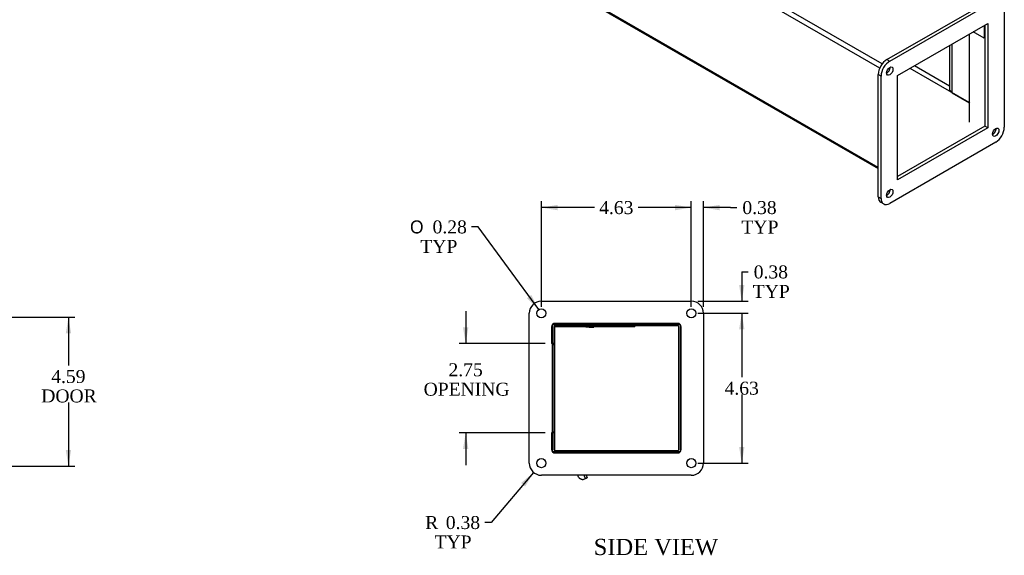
# Model space of a CAD drawing. Header units: inches. Extents: x 2 to 89.5, y 0.7 to 59.6.
# Tile 4 of 5: x 54.7 to 85.1, y 17.3 to 33.9. Entities that reach past the tile are written whole.
import ezdxf
from ezdxf.enums import TextEntityAlignment as Align
from ezdxf.lldxf.tags import DXFTag

# ---------------------------------------------------------------- set-up
doc = ezdxf.new("R2010")
doc.units = ezdxf.units.IN
doc.header["$MEASUREMENT"] = 0
for name, color, linetype in [('COM40176', 7, 'CONTINUOUS'), ('COM49232', 7, 'CONTINUOUS'), ('COM50014', 7, 'CONTINUOUS'), ('COM71012', 7, 'CONTINUOUS'), ('DEFAULT', 7, 'CONTINUOUS'), ('GSK11095', 7, 'CONTINUOUS'), ('QLB30098', 7, 'CONTINUOUS'), ('SCS19419', 7, 'CONTINUOUS')]:
    doc.layers.add(name, color=color, linetype=linetype)
doc.styles.add('SEACAD_SOLID_EDGE_ANSI1_SY', font='txt')
doc.styles.add('SEACAD_TIMES_NEW_ROMAN', font='times.ttf')
tags = doc.linetypes.add('HIDDEN2', pattern=[0.1875, 0.125, -0.0625]).pattern_tags.tags
tags[6:7] = [DXFTag(74, 4), DXFTag(75, 0), DXFTag(340, '0'), DXFTag(46, 0.0), DXFTag(50, 0.0), DXFTag(44, 0.0), DXFTag(45, 0.0)]
tags[4:5] = [DXFTag(74, 4), DXFTag(75, 0), DXFTag(340, '0'), DXFTag(46, 0.0), DXFTag(50, 0.0), DXFTag(44, 0.0), DXFTag(45, 0.0)]

# ---------------------------------------------------------------- blocks, each defined once
blk = doc.blocks.new('GDIMGGROUP4')
at = {"layer": 'DEFAULT', "linetype": 'Continuous'}
for points in [[(56.259, 24.17), (56.176, 24.67), (56.093, 24.17)], [(56.259, 20.576), (56.093, 20.576), (56.176, 20.076)]]:
    blk.add_hatch(color=136, dxfattribs=at).paths.add_polyline_path(points)
at = {"layer": 'DEFAULT', "color": 136, "linetype": 'Continuous'}
for p, q in [((53.214, 24.67), (56.376, 24.67)), ((56.176, 24.67), (56.176, 23.183)), ((56.176, 22.043), (56.176, 20.076)), ((53.214, 20.076), (56.376, 20.076))]:
    blk.add_line(p, q, dxfattribs=at)
at = {"layer": 'DEFAULT', "color": 136, "linetype": 'Continuous', "style": 'SEACAD_TIMES_NEW_ROMAN'}
for s, p in [('4.59', (55.645, 23.043)), ('DOOR', (55.337, 22.443))]:
    blk.add_text(s, height=0.4, dxfattribs=at).set_placement(p, align=Align.TOP_LEFT)
blk = doc.blocks.new('GDIMGGROUP6')
at = {"layer": 'DEFAULT', "linetype": 'Continuous'}
for points in [[(68.353, 24.357), (68.436, 23.857), (68.519, 24.357)], [(68.353, 20.607), (68.519, 20.607), (68.436, 21.107)]]:
    blk.add_hatch(color=136, dxfattribs=at).paths.add_polyline_path(points)
at = {"layer": 'DEFAULT', "color": 136, "linetype": 'Continuous'}
for p, q in [((68.436, 24.857), (68.436, 23.857)), ((70.886, 23.857), (68.236, 23.857)), ((70.886, 21.107), (68.236, 21.107)), ((68.436, 21.107), (68.436, 20.107))]:
    blk.add_line(p, q, dxfattribs=at)
at = {"layer": 'DEFAULT', "color": 136, "linetype": 'Continuous', "style": 'SEACAD_TIMES_NEW_ROMAN'}
for s, p in [('2.75', (67.905, 23.25)), ('OPENING', (67.138, 22.65))]:
    blk.add_text(s, height=0.4, dxfattribs=at).set_placement(p, align=Align.TOP_LEFT)
blk = doc.blocks.new('GDIMGGROUP13')
at = {"layer": 'DEFAULT', "linetype": 'Continuous'}
for points in [[(74.898, 28.14), (74.898, 27.973), (75.398, 28.056)], [(76.273, 28.14), (75.773, 28.056), (76.273, 27.973)]]:
    blk.add_hatch(color=136, dxfattribs=at).paths.add_polyline_path(points)
at = {"layer": 'DEFAULT', "color": 136, "linetype": 'Continuous'}
for p, q in [((75.398, 28.056), (74.398, 28.056)), ((75.398, 24.994), (75.398, 28.256)), ((75.773, 24.994), (75.773, 28.256)), ((76.607, 28.056), (75.773, 28.056)), ((76.607, 28.056), (76.807, 28.056))]:
    blk.add_line(p, q, dxfattribs=at)
at = {"layer": 'DEFAULT', "color": 136, "linetype": 'Continuous', "style": 'SEACAD_TIMES_NEW_ROMAN'}
for s, p in [('0.38', (76.975, 28.256)), ('TYP', (76.947, 27.656))]:
    blk.add_text(s, height=0.4, dxfattribs=at).set_placement(p, align=Align.TOP_LEFT)
blk = doc.blocks.new('GDIMGGROUP14')
at = {"layer": 'DEFAULT', "linetype": 'Continuous'}
for points in [[(71.273, 28.14), (70.773, 28.056), (71.273, 27.973)], [(74.898, 28.14), (74.898, 27.973), (75.398, 28.056)]]:
    blk.add_hatch(color=136, dxfattribs=at).paths.add_polyline_path(points)
at = {"layer": 'DEFAULT', "color": 136, "linetype": 'Continuous'}
for p, q in [((70.773, 24.994), (70.773, 28.256)), ((72.415, 28.056), (70.773, 28.056)), ((75.398, 28.056), (73.757, 28.056)), ((75.398, 24.994), (75.398, 28.256))]:
    blk.add_line(p, q, dxfattribs=at)
at = {"layer": 'DEFAULT', "color": 136, "linetype": 'Continuous', "style": 'SEACAD_TIMES_NEW_ROMAN'}
blk.add_text('4.63', height=0.4, dxfattribs=at).set_placement((72.555, 28.256), align=Align.TOP_LEFT)
blk = doc.blocks.new('GDIMGGROUP15')
at = {"layer": 'DEFAULT', "linetype": 'Continuous'}
for points in [[(77.04, 25.669), (76.873, 25.669), (76.956, 25.169)], [(77.04, 24.294), (76.956, 24.794), (76.873, 24.294)]]:
    blk.add_hatch(color=136, dxfattribs=at).paths.add_polyline_path(points)
at = {"layer": 'DEFAULT', "color": 136, "linetype": 'Continuous'}
for p, q in [((76.956, 26.07), (77.156, 26.07)), ((76.956, 26.07), (76.956, 25.169)), ((75.598, 25.169), (77.156, 25.169)), ((75.598, 24.794), (77.156, 24.794)), ((76.956, 24.794), (76.956, 23.794))]:
    blk.add_line(p, q, dxfattribs=at)
at = {"layer": 'DEFAULT', "color": 136, "linetype": 'Continuous', "style": 'SEACAD_TIMES_NEW_ROMAN'}
for s, p in [('0.38', (77.325, 26.27)), ('TYP', (77.296, 25.67))]:
    blk.add_text(s, height=0.4, dxfattribs=at).set_placement(p, align=Align.TOP_LEFT)
blk = doc.blocks.new('GDIMGGROUP16')
at = {"layer": 'DEFAULT', "linetype": 'Continuous'}
for points in [[(77.04, 24.294), (76.956, 24.794), (76.873, 24.294)], [(77.04, 20.669), (76.873, 20.669), (76.956, 20.169)]]:
    blk.add_hatch(color=136, dxfattribs=at).paths.add_polyline_path(points)
at = {"layer": 'DEFAULT', "color": 136, "linetype": 'Continuous'}
for p, q in [((75.598, 24.794), (77.156, 24.794)), ((76.956, 24.794), (76.956, 22.822)), ((76.956, 22.282), (76.956, 20.169)), ((75.598, 20.169), (77.156, 20.169))]:
    blk.add_line(p, q, dxfattribs=at)
at = {"layer": 'DEFAULT', "color": 136, "linetype": 'Continuous', "style": 'SEACAD_TIMES_NEW_ROMAN'}
blk.add_text('4.63', height=0.4, dxfattribs=at).set_placement((76.426, 22.682), align=Align.TOP_LEFT)
blk = doc.blocks.new('GDIMGGROUP17')
at = {"layer": 'DEFAULT', "linetype": 'Continuous'}
blk.add_hatch(color=136, dxfattribs=at).paths.add_polyline_path([(70.327, 25.261), (70.69, 24.908), (70.461, 25.36)])
at = {"layer": 'DEFAULT', "color": 136, "linetype": 'Continuous'}
for p, q in [((68.816, 27.459), (68.616, 27.459)), ((70.69, 24.908), (68.816, 27.459))]:
    blk.add_line(p, q, dxfattribs=at)
for s, style, p in [('O', 'SEACAD_SOLID_EDGE_ANSI1_SY', (66.718, 27.659)), ('0.28', 'SEACAD_TIMES_NEW_ROMAN', (67.414, 27.659)), ('TYP', 'SEACAD_TIMES_NEW_ROMAN', (67.038, 27.059))]:
    blk.add_text(s, height=0.4, dxfattribs=dict(at, style=style)).set_placement(p, align=Align.TOP_LEFT)
blk = doc.blocks.new('GDIMGGROUP18')
at = {"layer": 'DEFAULT', "linetype": 'Continuous'}
blk.add_hatch(color=136, dxfattribs=at).paths.add_polyline_path([(70.273, 19.447), (70.531, 19.883), (70.145, 19.554)])
at = {"layer": 'DEFAULT', "color": 136, "linetype": 'Continuous'}
for p, q in [((70.531, 19.883), (69.225, 18.335)), ((69.225, 18.335), (69.025, 18.335))]:
    blk.add_line(p, q, dxfattribs=at)
at = {"layer": 'DEFAULT', "color": 136, "linetype": 'Continuous', "style": 'SEACAD_TIMES_NEW_ROMAN'}
for s, p in [('0.38', (67.823, 18.535)), ('R', (67.185, 18.535)), ('TYP', (67.476, 17.935))]:
    blk.add_text(s, height=0.4, dxfattribs=at).set_placement(p, align=Align.TOP_LEFT)

msp = doc.modelspace()

# ---------------------------------------------------------------- linework, layer by layer
at = {"layer": 'COM40176', "color": 7, "linetype": 'Continuous'}
for p, q in [((72.137, 19.689), (72.088, 19.794)), ((72.151, 19.794), (72.189, 19.713)), ((72.189, 19.713), (72.137, 19.689))]:
    msp.add_line(p, q, dxfattribs=at)
at = {"layer": 'COM49232', "color": 7, "linetype": 'Continuous'}
for p, q in [((81.289, 32.492), (56.453, 46.832)), ((81.213, 32.36), (56.376, 46.699)), ((81.169, 29.295), (56.376, 43.61)), ((56.399, 43.56), (81.169, 29.259)), ((84.433, 33.286), (84.102, 33.477)), ((84.433, 33.668), (84.433, 33.286)), ((84.433, 33.286), (84.462, 33.303)), ((81.455, 32.22), (81.426, 32.237)), ((81.532, 32.352), (81.502, 32.369)), ((71.158, 24.374), (71.158, 23.857)), ((74.978, 24.41), (71.194, 24.41)), ((75.014, 20.59), (75.014, 24.374)), ((71.158, 23.857), (71.117, 23.857)), ((71.158, 21.107), (71.117, 21.107)), ((71.158, 21.107), (71.158, 20.59)), ((71.194, 20.554), (74.978, 20.554))]:
    msp.add_line(p, q, dxfattribs=at)
at = {"layer": 'COM49232', "color": 7, "linetype": 'HIDDEN2'}
for p, q in [((71.086, 24.374), (71.086, 23.857)), ((74.978, 24.482), (71.194, 24.482)), ((75.086, 20.59), (75.086, 24.374)), ((71.117, 23.857), (71.086, 23.857)), ((71.086, 21.107), (71.086, 20.59)), ((71.117, 21.107), (71.086, 21.107)), ((71.194, 20.482), (74.978, 20.482))]:
    msp.add_line(p, q, dxfattribs=at)
for centre, start, end in [((71.194, 24.374), 90, 180), ((74.978, 24.374), 0, 90), ((71.194, 20.59), 180, 270), ((74.978, 20.59), 270, 0)]:
    msp.add_arc(centre, 0.108, start, end, dxfattribs=at)
at = {"layer": 'COM49232', "color": 7, "linetype": 'Continuous'}
for centre, start, end in [((71.194, 24.374), 90, 180), ((74.978, 24.374), 0, 90), ((71.194, 20.59), 180, 270), ((74.978, 20.59), 270, 0)]:
    msp.add_arc(centre, 0.036, start, end, dxfattribs=at)
at = {"layer": 'COM50014', "color": 7, "linetype": 'Continuous'}
for p, q in [((83.372, 33.056), (83.372, 31.678)), ((83.372, 31.678), (83.438, 31.64)), ((71.117, 23.826), (71.158, 23.826)), ((71.158, 23.826), (71.158, 21.138)), ((71.117, 21.138), (71.158, 21.138))]:
    msp.add_line(p, q, dxfattribs=at)
at = {"layer": 'COM71012', "color": 7, "linetype": 'Continuous'}
for p, q in [((81.435, 32.626), (84.705, 34.514)), ((81.523, 32.575), (84.793, 34.463)), ((85.059, 34.31), (85.059, 30.534)), ((81.766, 32.129), (84.55, 33.736)), ((84.55, 33.736), (84.55, 30.521)), ((84.462, 33.685), (84.462, 30.572)), ((81.435, 32.626), (81.523, 32.575)), ((81.169, 28.391), (81.169, 32.167)), ((81.258, 32.116), (81.169, 32.167)), ((81.258, 28.34), (81.258, 32.116)), ((81.766, 28.914), (81.766, 32.129)), ((84.462, 30.572), (81.766, 29.016)), ((84.55, 30.521), (81.766, 28.914)), ((84.55, 30.521), (84.462, 30.572)), ((84.793, 30.075), (81.523, 28.187)), ((81.169, 28.391), (81.258, 28.34)), ((81.247, 28.219), (81.336, 28.168)), ((70.773, 25.169), (75.398, 25.169)), ((70.398, 20.169), (70.398, 24.794)), ((75.773, 24.794), (75.773, 20.169)), ((71.117, 24.45), (75.054, 24.45)), ((71.117, 20.513), (71.117, 24.45)), ((75.054, 24.45), (75.054, 20.513)), ((75.054, 20.513), (71.117, 20.513)), ((75.398, 19.794), (70.773, 19.794))]:
    msp.add_line(p, q, dxfattribs=at)
for centre in [(70.773, 24.794), (75.398, 24.794), (70.773, 20.169), (75.398, 20.169)]:
    msp.add_circle(centre, 0.141, dxfattribs=at)
for centre, start, end in [((70.773, 24.794), 90, 180), ((75.398, 24.794), 0, 90), ((70.773, 20.169), 180, 270), ((75.398, 20.169), 270, 0)]:
    msp.add_arc(centre, 0.375, start, end, dxfattribs=at)
for centre, major_axis, start_param, end_param in [((81.435, 32.32), (-0.187, -0.325), 3.926991, 5.497787), ((81.523, 32.269), (0.188, 0.325), 0.785398, 2.356194), ((81.435, 32.32), (0.07, 0.122), 3.821986, 5.602792), ((84.705, 30.432), (0.07, 0.122), 3.821986, 5.602792), ((84.793, 30.381), (-0.188, -0.325), 0.785398, 2.356194), ((81.435, 28.544), (0.07, 0.122), 3.821986, 5.602792), ((81.435, 28.544), (0.187, 0.325), 2.356194, 3.141593), ((81.523, 28.493), (0.187, 0.325), 2.356194, 3.926991)]:
    msp.add_ellipse(centre, major_axis=major_axis, ratio=0.57735, start_param=start_param, end_param=end_param, dxfattribs=at)
for centre in [(81.523, 32.269), (84.793, 30.381), (81.523, 28.493)]:
    msp.add_ellipse(centre, major_axis=(0.07, 0.122), ratio=0.57735, dxfattribs=at)
at = {"layer": 'GSK11095', "color": 7, "linetype": 'Continuous'}
for p, q in [((83.969, 33.4), (83.969, 31.288)), ((83.438, 33.094), (83.438, 31.594)), ((83.969, 31.304), (82.153, 32.352)), ((83.372, 31.801), (82.286, 32.428)), ((83.438, 31.594), (83.969, 31.288)), ((83.438, 31.594), (83.438, 31.594)), ((83.995, 31.319), (83.969, 31.304)), ((83.969, 31.304), (83.969, 30.691)), ((83.969, 31.304), (83.969, 31.304)), ((83.969, 31.288), (83.969, 31.288)), ((71.174, 24.404), (71.174, 23.848)), ((71.117, 23.848), (71.174, 23.848)), ((71.174, 23.848), (71.117, 23.848)), ((71.174, 23.848), (71.174, 23.848)), ((71.174, 23.848), (71.174, 21.098)), ((71.117, 21.117), (71.174, 21.117)), ((71.174, 21.117), (71.174, 20.561)), ((71.174, 21.098), (71.174, 21.098))]:
    msp.add_line(p, q, dxfattribs=at)
at = {"layer": 'QLB30098', "color": 7, "linetype": 'Continuous'}
for p, q in [((71.533, 24.38), (71.174, 24.38)), ((73.283, 24.38), (71.533, 24.38)), ((72.139, 24.38), (72.139, 24.369)), ((72.142, 24.38), (72.142, 24.369)), ((72.247, 24.37), (72.142, 24.37)), ((72.247, 24.37), (72.247, 24.38)), ((72.247, 24.37), (72.248, 24.37)), ((72.248, 24.37), (72.248, 24.38)), ((72.248, 24.37), (72.375, 24.37)), ((72.371, 24.37), (72.389, 24.37)), ((72.375, 24.369), (72.375, 24.38)), ((72.389, 24.37), (72.389, 24.38)), ((73.658, 24.38), (73.283, 24.38)), ((73.658, 24.38), (73.658, 24.41))]:
    msp.add_line(p, q, dxfattribs=at)
at = {"layer": 'SCS19419', "color": 7, "linetype": 'Continuous'}
for p, q in [((71.921, 19.738), (71.895, 19.794)), ((71.921, 19.738), (71.922, 19.737)), ((72.039, 19.664), (72.038, 19.665)), ((72.083, 19.675), (72.11, 19.688))]:
    msp.add_line(p, q, dxfattribs=at)
for centre, radius, start, end in [((72.033, 19.784), 0.12, 272.9757, 295), ((72.1, 19.71), 0.025, 295, 25)]:
    msp.add_arc(centre, radius, start, end, dxfattribs=at)
for points, knots in [([(72.027, 19.666), (72.021, 19.667), (72.015, 19.667), (72.004, 19.669), (71.999, 19.671), (71.983, 19.676), (71.973, 19.681), (71.959, 19.691), (71.955, 19.694), (71.947, 19.702), (71.943, 19.706), (71.932, 19.719), (71.926, 19.728), (71.921, 19.738)], [0, 0, 0, 0, 0.125, 0.125, 0.25, 0.25, 0.5, 0.5, 0.625, 0.625, 0.75, 0.75, 1, 1, 1, 1]), ([(72.027, 19.666), (72.029, 19.666), (72.032, 19.666), (72.037, 19.666), (72.038, 19.666), (72.038, 19.665)], [0, 0, 0, 0, 0.5, 0.5, 1, 1, 1, 1])]:
    msp.add_open_spline(points, degree=3, knots=knots, dxfattribs=at)

# ---------------------------------------------------------------- block references
at = {"layer": 'DEFAULT'}
for name in ['GDIMGGROUP14', 'GDIMGGROUP13', 'GDIMGGROUP17', 'GDIMGGROUP15', 'GDIMGGROUP4', 'GDIMGGROUP6', 'GDIMGGROUP16', 'GDIMGGROUP18']:
    msp.add_blockref(name, (0, 0), dxfattribs=at)

# ---------------------------------------------------------------- texts
at = {"layer": 'DEFAULT', "color": 136, "linetype": 'Continuous', "style": 'SEACAD_TIMES_NEW_ROMAN'}
msp.add_text('SIDE VIEW', height=0.5, dxfattribs=at).set_placement((72.388, 17.832), align=Align.TOP_LEFT)

doc.saveas('drawing.dxf')
